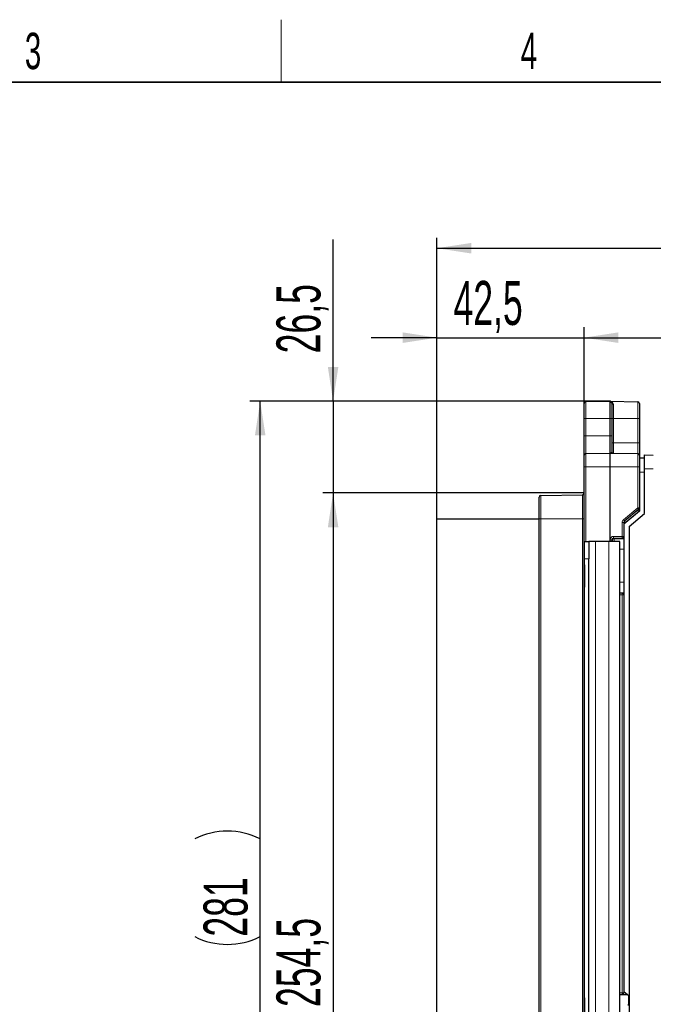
# Paper-space layout 'Blatt3' of a CAD drawing. Header units: millimetres. Extents: x 5 to 418, y 2 to 292.
# Tile 40 of 50: x 144 to 205, y 194 to 288. Entities that reach past the tile are written whole.
import ezdxf

# ---------------------------------------------------------------- set-up
doc = ezdxf.new("R2010")
doc.units = ezdxf.units.MM
doc.header["$PDSIZE"] = -1
doc.layers.add('SLD-0', color=7, linetype='Continuous')
doc.styles.add('SLDTEXTSTYLE0', font='TXT', dxfattribs={"width": 0.605})
doc.dimstyles.new('SLDDIMSTYLE0', dxfattribs={"dimtxt": 4.10931, "dimasz": 3.302, "dimexe": 0, "dimexo": 0.0625, "dimgap": 1.027327, "dimtad": 1, "dimlfac": 3, "dimrnd": 1e-09, "dimzin": 12, "dimdsep": 46, "dimtxsty": 'SLDTEXTSTYLE0', "dimsah": 1, "dimcen": 0.09, "dimadec": 0, "dimazin": 3, "dimtfac": 1, "dimtofl": 0, "dimtmove": 0, "dimatfit": 3, "dimfxl": 1, "dimfrac": 2, "dimtolj": 1, "dimtzin": 12, "dimarcsym": 0})
doc.dimstyles.new('SLDDIMSTYLE1', dxfattribs={"dimtxt": 4.10931, "dimasz": 3.302, "dimexe": 0, "dimexo": 0.0625, "dimgap": 1.027327, "dimtad": 1, "dimdec": 1, "dimlfac": 3, "dimrnd": 1e-09, "dimzin": 12, "dimdsep": 46, "dimtxsty": 'SLDTEXTSTYLE0', "dimsah": 1, "dimcen": 0.09, "dimadec": 0, "dimazin": 3, "dimtfac": 1, "dimtmove": 0, "dimatfit": 0, "dimfxl": 1, "dimfrac": 2, "dimtolj": 1, "dimtzin": 12, "dimarcsym": 0})
doc.dimstyles.new('SLDDIMSTYLE2', dxfattribs={"dimtxt": 4.10931, "dimasz": 3.302, "dimexe": 0, "dimexo": 0.0625, "dimgap": 1.027327, "dimtad": 1, "dimdec": 1, "dimlfac": 3, "dimrnd": 1e-09, "dimzin": 12, "dimdsep": 46, "dimtxsty": 'SLDTEXTSTYLE0', "dimsah": 1, "dimcen": 0.09, "dimadec": 0, "dimazin": 3, "dimtfac": 1, "dimtofl": 0, "dimtmove": 0, "dimatfit": 3, "dimfxl": 1, "dimfrac": 2, "dimtolj": 1, "dimtzin": 12, "dimarcsym": 0})
doc.dimstyles.new('SLDDIMSTYLE3', dxfattribs={"dimtxt": 4.10931, "dimasz": 3.302, "dimexe": 0, "dimexo": 0.0625, "dimgap": 1.027327, "dimtad": 1, "dimlfac": 3, "dimrnd": 1e-09, "dimzin": 12, "dimdsep": 46, "dimtxsty": 'SLDTEXTSTYLE0', "dimsah": 1, "dimcen": 0.09, "dimadec": 0, "dimazin": 3, "dimtfac": 1, "dimtmove": 0, "dimatfit": 0, "dimfxl": 1, "dimfrac": 2, "dimtolj": 1, "dimtzin": 12, "dimarcsym": 0})

# ---------------------------------------------------------------- blocks, each defined once
blk = doc.blocks.new('_D_12')
at = {"layer": 'SLD-0', "color": 7}
for p, q in [((174.251, 251.782), (174.251, 267.359)), ((200.921, 251.782), (173.251, 251.782)), ((174.251, 251.782), (174.251, 242.945)), ((198.418, 242.945), (173.251, 242.945)), ((174.251, 242.945), (174.251, 236.595))]:
    blk.add_line(p, q, dxfattribs=at)
for points in [[(174.251, 251.782), (174.759, 255.084), (173.743, 255.084)], [(174.251, 242.945), (173.743, 239.643), (174.759, 239.643)]]:
    blk.add_solid(points, dxfattribs=at)
at = {"layer": 'SLD-0', "color": 7, "insert": (168.794, 256.384), "char_height": 4.2333, "attachment_point": 1, "rotation": 90, "style": 'SLDTEXTSTYLE0'}
blk.add_mtext('26,5', dxfattribs=at)
blk = doc.blocks.new('_D_13')
at = {"layer": 'SLD-0', "color": 7}
for p, q in [((198.418, 242.945), (173.251, 242.945)), ((174.251, 242.945), (174.251, 158.115)), ((184.251, 158.115), (173.251, 158.115))]:
    blk.add_line(p, q, dxfattribs=at)
for points in [[(174.251, 242.945), (173.743, 239.643), (174.759, 239.643)], [(174.251, 158.115), (174.759, 161.417), (173.743, 161.417)]]:
    blk.add_solid(points, dxfattribs=at)
at = {"layer": 'SLD-0', "color": 7, "insert": (168.794, 193.475), "char_height": 4.2333, "attachment_point": 1, "rotation": 90, "style": 'SLDTEXTSTYLE0'}
blk.add_mtext('254,5', dxfattribs=at)
blk = doc.blocks.new('_D_14')
at = {"layer": 'SLD-0', "color": 7}
for p, q in [((184.251, 240.448), (184.251, 267.504)), ((259.818, 222.448), (259.818, 267.504)), ((184.251, 266.504), (259.818, 266.504))]:
    blk.add_line(p, q, dxfattribs=at)
for points in [[(184.251, 266.504), (187.553, 265.996), (187.553, 267.012)], [(259.818, 266.504), (256.516, 267.012), (256.516, 265.996)]]:
    blk.add_solid(points, dxfattribs=at)
at = {"layer": 'SLD-0', "color": 7, "insert": (214.979, 271.961), "char_height": 4.2333, "attachment_point": 1, "style": 'SLDTEXTSTYLE0'}
blk.add_mtext('226,7', dxfattribs=at)
blk = doc.blocks.new('_D_15')
at = {"layer": 'SLD-0', "color": 7}
for p, q in [((184.251, 240.448), (184.251, 258.895)), ((198.418, 251.574), (198.418, 258.895)), ((184.251, 257.895), (177.901, 257.895)), ((184.251, 257.895), (198.418, 257.895)), ((198.418, 257.895), (204.768, 257.895))]:
    blk.add_line(p, q, dxfattribs=at)
for points in [[(184.251, 257.895), (180.949, 258.403), (180.949, 257.387)], [(198.418, 257.895), (201.72, 257.387), (201.72, 258.403)]]:
    blk.add_solid(points, dxfattribs=at)
at = {"layer": 'SLD-0', "color": 7, "insert": (185.847, 263.353), "char_height": 4.2333, "attachment_point": 1, "style": 'SLDTEXTSTYLE0'}
blk.add_mtext('42,5', dxfattribs=at)
blk = doc.blocks.new('_D_16')
at = {"layer": 'SLD-0', "color": 7}
for p, q in [((198.418, 251.574), (198.418, 258.895)), ((259.818, 222.448), (259.818, 258.895)), ((198.418, 257.895), (259.818, 257.895))]:
    blk.add_line(p, q, dxfattribs=at)
for points in [[(198.418, 257.895), (201.72, 257.387), (201.72, 258.403)], [(259.818, 257.895), (256.516, 258.403), (256.516, 257.387)]]:
    blk.add_solid(points, dxfattribs=at)
at = {"layer": 'SLD-0', "color": 7, "insert": (222.063, 263.353), "char_height": 4.2333, "attachment_point": 1, "style": 'SLDTEXTSTYLE0'}
blk.add_mtext('184,2', dxfattribs=at)
blk = doc.blocks.new('_D_17')
at = {"layer": 'SLD-0', "color": 7}
for p, q in [((200.915, 251.782), (166.229, 251.782)), ((167.229, 158.115), (167.229, 251.782)), ((184.251, 158.115), (166.229, 158.115))]:
    blk.add_line(p, q, dxfattribs=at)
for centre, start, end in [((164.074, 203.341), 63.43495, 116.56505), ((164.074, 206.555), 243.43495, 296.56505)]:
    blk.add_arc(centre, 7.056, start, end, dxfattribs=at)
for points in [[(167.229, 251.782), (166.721, 248.48), (167.737, 248.48)], [(167.229, 158.115), (167.737, 161.417), (166.721, 161.417)]]:
    blk.add_solid(points, dxfattribs=at)
at = {"layer": 'SLD-0', "color": 7, "insert": (161.772, 200.245), "char_height": 4.2333, "attachment_point": 1, "rotation": 90, "style": 'SLDTEXTSTYLE0'}
blk.add_mtext('281', dxfattribs=at)

psp = doc.layouts.new('Blatt3')

# ---------------------------------------------------------------- linework, layer by layer
at = {"color": 7, "linetype": 'Continuous', "lineweight": 25}
for p, q in [((198.4181, 250.1149), (198.4181, 251.5742)), ((198.5818, 251.7408), (200.9152, 251.7815)), ((200.921, 251.7815), (203.5876, 251.735)), ((201.0847, 251.6149), (201.0847, 250.1149)), ((203.7514, 251.5684), (203.7514, 250.1149)), ((198.4181, 248.4483), (198.4181, 250.1149)), ((201.0847, 250.1149), (201.0847, 248.4483)), ((203.7514, 250.1149), (203.7514, 247.7816)), ((198.4181, 246.5742), (198.4181, 248.4483)), ((201.0847, 248.4483), (201.0847, 246.9425)), ((203.7514, 247.7816), (203.7514, 246.5684)), ((198.4181, 245.4483), (198.4181, 246.5742)), ((198.5818, 246.7408), (200.9152, 246.7815)), ((200.921, 246.7815), (203.5876, 246.735)), ((203.7514, 246.5684), (203.7514, 245.4483)), ((204.2514, 246.606), (205.0877, 246.5912)), ((204.2514, 245.2729), (204.2514, 246.606)), ((204.2514, 246.2816), (203.7514, 246.2816)), ((198.4181, 134.7816), (198.4181, 245.4483)), ((203.7514, 245.4483), (203.7514, 241.526)), ((204.2514, 240.9738), (204.2514, 245.2729)), ((194.2485, 242.7088), (198.2543, 242.7787)), ((194.0847, 240.4483), (194.0847, 242.5422)), ((203.7514, 241.2069), (202.2514, 239.9483)), ((203.6919, 241.3983), (202.3109, 240.2396)), ((202.7514, 239.7151), (204.2514, 240.9738)), ((203.7514, 241.526), (203.7514, 241.2069)), ((184.2514, 158.1149), (184.2514, 240.4483)), ((184.2514, 240.4483), (194.0847, 240.4483)), ((194.0847, 159.5209), (194.0847, 240.4483)), ((202.2514, 240.1119), (202.2514, 238.7683)), ((202.7514, 239.7151), (202.7514, 134.6149)), ((198.4681, 189.9482), (198.4681, 238.2815)), ((198.4684, 238.2815), (198.4681, 238.2815)), ((198.4684, 238.2815), (198.8684, 238.2815)), ((199.5347, 238.2815), (198.8684, 238.2815)), ((200.8014, 238.2815), (199.5347, 238.2815)), ((201.868, 238.2815), (200.8014, 238.2815)), ((201.868, 189.9482), (201.868, 238.2815)), ((202.2514, 238.7683), (202.2514, 238.7594)), ((202.2514, 238.7594), (202.2514, 233.1371)), ((198.4685, 191.6149), (198.4685, 236.6149)), ((198.8685, 191.6149), (198.8685, 236.6149)), ((202.2514, 233.1371), (202.2514, 233.1282)), ((202.2514, 233.1282), (202.2514, 194.8517)), ((201.868, 194.6773), (202.0847, 194.6775)), ((201.868, 194.6642), (202.4457, 194.6637)), ((202.7514, 194.5229), (202.2514, 194.9425)), ((202.2514, 194.8517), (202.2514, 194.8471))]:
    psp.add_line(p, q, dxfattribs=at)
at = {"color": 7, "linetype": 'Continuous', "lineweight": 18}
for p, q in [((198.5818, 251.7408), (198.5818, 250.1149)), ((200.9152, 250.1149), (200.9152, 251.7815)), ((200.921, 251.7815), (200.921, 250.1149)), ((201.2485, 251.4781), (201.2485, 250.1149)), ((203.5876, 250.1149), (203.5876, 251.735)), ((198.4181, 250.1149), (198.5818, 250.1149)), ((200.9152, 250.1149), (198.5818, 250.1149)), ((198.5818, 250.1149), (198.5818, 248.4483)), ((200.9152, 248.4483), (200.9152, 250.1149)), ((200.9152, 250.1149), (200.921, 250.1149)), ((200.921, 250.1149), (200.921, 248.4483)), ((200.921, 250.1149), (201.0847, 250.1149)), ((201.0847, 250.1149), (201.2485, 250.1149)), ((201.2485, 250.1149), (201.2485, 247.7816)), ((201.2485, 250.1149), (203.5876, 250.1149)), ((203.5876, 247.7816), (203.5876, 250.1149)), ((203.7514, 250.1149), (203.5876, 250.1149)), ((198.4181, 248.4483), (198.5818, 248.4483)), ((198.5818, 248.4483), (198.5818, 246.7408)), ((198.5818, 248.4483), (200.9152, 248.4483)), ((200.9152, 246.7815), (200.9152, 248.4483)), ((200.9152, 248.4483), (200.921, 248.4483)), ((200.921, 248.4483), (200.921, 246.7815)), ((200.921, 248.4483), (201.0847, 248.4483)), ((201.0847, 247.7816), (201.2485, 247.7816)), ((201.2485, 247.7816), (201.2485, 246.7758)), ((201.2485, 247.7816), (203.5876, 247.7816)), ((203.5876, 246.735), (203.5876, 247.7816)), ((203.7514, 247.7816), (203.5876, 247.7816)), ((198.5818, 246.7408), (198.5818, 245.4483)), ((200.9152, 245.4483), (200.9152, 246.7815)), ((200.921, 246.7815), (200.921, 245.4483)), ((203.5876, 245.4483), (203.5876, 246.735)), ((198.4181, 245.4483), (198.5818, 245.4483)), ((200.9152, 245.4483), (198.5818, 245.4483)), ((198.5818, 245.4483), (198.5818, 238.2815)), ((200.9152, 245.4483), (200.921, 245.4483)), ((200.9152, 238.2815), (200.9152, 245.4483)), ((200.921, 245.4483), (200.921, 238.2815)), ((203.5876, 245.4483), (200.921, 245.4483)), ((203.5876, 241.526), (203.5876, 245.4483)), ((203.7514, 245.4483), (203.5876, 245.4483)), ((204.2514, 244.9483), (203.7514, 244.9483)), ((205.0877, 245.258), (204.2514, 245.2729)), ((194.2485, 242.7088), (194.2485, 240.4483)), ((198.2543, 240.4483), (198.2543, 242.7787)), ((202.2067, 240.3672), (203.5876, 241.526)), ((203.5935, 241.1055), (202.4093, 240.1119)), ((203.7514, 241.526), (203.5876, 241.526)), ((203.5935, 241.1055), (203.6305, 241.1055)), ((203.5935, 241.0744), (203.5935, 241.1055)), ((194.0847, 240.4483), (194.2485, 240.4483)), ((194.2485, 240.4483), (194.2485, 159.5209)), ((198.2543, 240.4483), (194.2485, 240.4483)), ((198.2543, 159.451), (198.2543, 240.4483)), ((198.2543, 240.4483), (198.4181, 240.4483)), ((202.0876, 238.7683), (202.0876, 240.1119)), ((202.2514, 240.1119), (202.0876, 240.1119)), ((202.4093, 240.1119), (202.2514, 240.1119)), ((202.4093, 240.1119), (202.4093, 240.0808)), ((199.5347, 189.9482), (199.5347, 238.2815)), ((200.8014, 189.9482), (200.8014, 238.2815)), ((200.9239, 238.2815), (200.9239, 238.4354)), ((201.0876, 238.4354), (200.9239, 238.4354)), ((201.0876, 238.4354), (201.0876, 238.2815)), ((201.1409, 238.3821), (201.0876, 238.4354)), ((202.0847, 238.6017), (201.2543, 238.6019)), ((201.2543, 238.6019), (201.3075, 238.5487)), ((201.2572, 238.7686), (202.0876, 238.7683)), ((201.3075, 238.5487), (202.2514, 238.5487)), ((202.0847, 238.5834), (202.0847, 238.6017)), ((202.2514, 238.7683), (202.0876, 238.7683)), ((201.868, 237.5489), (202.2514, 237.5489)), ((198.8685, 236.6149), (198.4685, 236.6149)), ((201.868, 234.3476), (202.2514, 234.3476)), ((201.868, 233.3478), (202.2514, 233.3478)), ((201.868, 233.2948), (202.0847, 233.2948)), ((202.0847, 233.2948), (202.0847, 233.3131)), ((202.0876, 233.1282), (201.868, 233.1281)), ((202.0876, 194.8517), (202.0876, 233.1282)), ((202.2514, 233.1282), (202.0876, 233.1282)), ((201.868, 194.8517), (202.0876, 194.8517)), ((202.0847, 194.685), (201.868, 194.6851)), ((201.868, 194.6321), (202.6213, 194.6321)), ((202.0847, 194.6775), (202.0847, 194.685)), ((202.2514, 194.8517), (202.0876, 194.8517))]:
    psp.add_line(p, q, dxfattribs=at)
at = {"color": 7, "linetype": 'Continuous', "lineweight": 25, "flags": 128}
for points in [[(198.4685, 236.6149), (198.4685, 236.94), (198.4685, 237.2527), (198.4685, 237.5408), (198.4685, 237.7934), (198.4685, 238.0007), (198.4684, 238.1547), (198.4684, 238.2495), (198.4684, 238.2815)], [(198.8684, 238.2815), (198.8684, 238.2495), (198.8684, 238.1547), (198.8685, 238.0007), (198.8685, 237.7934), (198.8685, 237.5408), (198.8685, 237.2527), (198.8685, 236.94), (198.8685, 236.6149)], [(198.4684, 234.9482), (198.4684, 234.5964), (198.4684, 234.2828), (198.4684, 234.0413), (198.4683, 233.898), (198.4683, 233.8686), (198.4683, 233.9561), (198.4683, 234.1512), (198.4683, 234.4326), (198.4683, 234.7699), (198.4683, 235.1265), (198.4683, 235.4638), (198.4683, 235.7452), (198.4683, 235.9403), (198.4683, 236.0278), (198.4683, 235.9984), (198.4684, 235.8551), (198.4684, 235.6136), (198.4684, 235.3), (198.4684, 234.9482)], [(198.4683, 193.2815), (198.4683, 193.6333), (198.4683, 193.9469), (198.4683, 194.1885), (198.4683, 194.3317), (198.4683, 194.3612), (198.4684, 194.2736), (198.4684, 194.0786), (198.4684, 193.7971), (198.4684, 193.4598), (198.4684, 193.1032), (198.4684, 192.7659), (198.4684, 192.4845), (198.4684, 192.2895), (198.4683, 192.2019), (198.4683, 192.2314), (198.4683, 192.3746), (198.4683, 192.6161), (198.4683, 192.9298), (198.4683, 193.2815)]]:
    psp.add_lwpolyline(points, dxfattribs=at)
at = {"color": 7, "linetype": 'Continuous', "lineweight": 25}
for centre, start, end in [((198.5847, 251.5742), 91, 180), ((200.9181, 251.6149), 89, 91), ((200.9181, 251.6149), 0, 89), ((203.5847, 251.5684), 0, 89), ((198.5847, 246.5742), 91, 180), ((200.9181, 246.6149), 89, 91), ((201.2514, 246.9425), 180, 269), ((203.5847, 246.5684), 0, 89), ((194.2514, 242.5422), 91, 180), ((198.2514, 242.9454), 271, 0), ((203.5847, 241.526), 310, 0), ((202.4181, 240.1119), 130, 180)]:
    psp.add_arc(centre, 0.1667, start, end, dxfattribs=at)
at = {"color": 7, "linetype": 'Continuous', "lineweight": 18}
for centre, radius, start, end in [((201.2372, 251.6311), 0.1534, 186.055856, 274.206009), ((201.2613, 239.5205), 3.0714, 37.687936, 40.762765), ((202.421, 240.1119), 0.3333, 130, 180), ((199.8803, 238.3618), 3.0714, 37.687936, 40.762765), ((203.1478, 240.7828), 0.9978, 212.99087, 222.257755), ((201.3076, 238.382), 0.1667, 90.020437, 179.979563), ((198.7694, 238.7287), 2.4881, 357.08066, 0.91934), ((199.5998, 238.7284), 2.4881, 357.08066, 0.91934), ((202.0847, 238.7683), 0.1667, 269.995637, 359.995636), ((202.0847, 238.75), 0.1667, 269.995637, 359.995636), ((202.0847, 233.1465), 0.1667, 0.004364, 90.004363), ((199.5998, 233.1681), 2.4881, 359.08066, 2.91934), ((202.0847, 233.1282), 0.1667, 0.004364, 90.004363), ((199.5998, 194.8117), 2.4881, 357.08066, 0.91934), ((202.0847, 194.8517), 0.1667, 269.995637, 359.995636)]:
    psp.add_arc(centre, radius, start, end, dxfattribs=at)
for centre, major_axis, ratio, start_param, end_param in [((203.5847, 241.0908), (0.1072, 0.3075), 0.0105079, 4.7636762, 6.3008253), ((201.2573, 238.4352), (0.2837, -0.1754), 0.999319, 2.1244316, 3.6949233), ((201.2544, 238.4352), (0.1382, -0.0936), 0.9983616, 2.1659046, 3.7363963), ((201.1406, 237.5489), (0, 0.8333), 0.0174551, 5.7865187, 6.265732), ((201.3073, 237.5489), (0, 1), 0.0145459, 5.5345913, 6.265732), ((202.7324, 194.4939), (-0.0966, 0.3191), 0.9989017, 0.4755883, 0.7426122), ((202.6955, 193.6322), (0, 1), 0.0145459, 0.3431161, 1.5707963)]:
    psp.add_ellipse(centre, major_axis=major_axis, ratio=ratio, start_param=start_param, end_param=end_param, dxfattribs=at)
at = {"color": 7, "linetype": 'Continuous', "lineweight": 25}
for centre, major_axis, ratio, start_param, end_param in [((202.4181, 238.5834), (0.3333, 0), 0.0174551, 3.1415927, 4.1887902), ((202.4181, 233.3131), (0.3333, 0), 0.0174551, 2.0943951, 3.1415927), ((202.0847, 194.8442), (0.1078, 0.1273), 0.9990731, 3.8447172, 3.8970771), ((202.0847, 194.8471), (0, 0.1696), 0.9826973, 3.1939525, 4.712389)]:
    psp.add_ellipse(centre, major_axis=major_axis, ratio=ratio, start_param=start_param, end_param=end_param, dxfattribs=at)
at = {"color": 7, "linetype": 'Continuous', "lineweight": 18}
for points, knots in [([(200.921, 251.7815), (200.9216, 251.7815), (200.9552, 251.7809), (201.0255, 251.7699), (201.124, 251.7215), (201.219, 251.6331), (201.2382, 251.5322), (201.2485, 251.4781)], [0, 0, 0, 0, 0.00441044, 0.22168116, 0.46418223, 0.71250232, 1, 1, 1, 1]), ([(200.921, 246.7815), (200.9213, 246.7815), (200.9662, 246.7809), (201.0488, 246.8164), (201.0745, 246.9066), (201.0847, 246.9425)], [0, 0, 0, 0, 0.0044087, 0.6048107, 1, 1, 1, 1])]:
    psp.add_open_spline(points, degree=3, knots=knots, dxfattribs=at)
at = {"color": 7, "linetype": 'Continuous', "lineweight": 25}
psp.add_open_spline([(202.5848, 194.6628), (202.5665, 194.663), (202.5251, 194.6635), (202.4742, 194.6636), (202.4457, 194.6637)], degree=3, knots=[0, 0, 0, 0, 0.4410211, 1, 1, 1, 1], dxfattribs=at)
at = {"layer": 'SLD-0', "lineweight": 18}
psp.add_line((169.25, 282.5), (169.25, 288.5), dxfattribs=at)
at = {"layer": 'SLD-0', "lineweight": 35}
psp.add_line((408, 282.5), (26, 282.5), dxfattribs=at)
at = {"layer": 'SLD-0', "color": 7, "lineweight": 18}
psp.add_point((198.4181, 242.9454), dxfattribs=at)

# ---------------------------------------------------------------- texts
at = {"layer": 'SLD-0', "char_height": 3.5, "attachment_point": 2, "style": 'SLDTEXTSTYLE0'}
for s, insert in [('3', (145.3527, 287.243)), ('4', (193.1027, 287.243))]:
    psp.add_mtext(s, dxfattribs=dict(at, insert=insert))

# ---------------------------------------------------------------- dimensions: what is measured, and where the dimension line sits
at = {"layer": 'SLD-0', "color": 7}
for base, p1, p2, dimstyle, picture, middle in [((259.8181, 266.5042), (184.2514, 240.4483), (259.8181, 222.4483), 'SLDDIMSTYLE0', '_D_14', (222.0347, 266.5042)), ((198.4181, 257.8955), (184.2514, 240.4483), (198.4181, 251.5742), 'SLDDIMSTYLE3', '_D_15', (191.3347, 257.8955)), ((259.8181, 257.8955), (198.4181, 251.5742), (259.8181, 222.4483), 'SLDDIMSTYLE0', '_D_16', (229.1181, 257.8955))]:
    dim = psp.add_linear_dim(base=base, p1=p1, p2=p2, dimstyle=dimstyle, dxfattribs=at)
    dim.commit()
    dim.dimension.update_dxf_attribs({"geometry": picture, "text_midpoint": middle, "dimtype": 160})
for base, p1, p2, dimstyle, picture, middle in [((174.2514, 242.9454), (200.921, 251.7815), (198.4181, 242.9454), 'SLDDIMSTYLE1', '_D_12', (174.2514, 261.8713)), ((174.2514, 158.1149), (198.4181, 242.9454), (184.2514, 158.1149), 'SLDDIMSTYLE2', '_D_13', (174.2514, 200.5301))]:
    dim = psp.add_linear_dim(base=base, p1=p1, p2=p2, angle=90, dimstyle=dimstyle, dxfattribs=at)
    dim.commit()
    dim.dimension.update_dxf_attribs({"geometry": picture, "text_midpoint": middle, "dimtype": 160})
dim = psp.add_linear_dim(base=(167.2293, 251.7815), p1=(184.2514, 158.1149), p2=(200.9152, 251.7815), angle=90, text='(<>)', dimstyle='SLDDIMSTYLE0', dxfattribs=at)
dim.commit()
dim.dimension.update_dxf_attribs({"geometry": '_D_17', "text_midpoint": (167.2293, 204.9482), "dimtype": 160})

doc.saveas('drawing.dxf')
